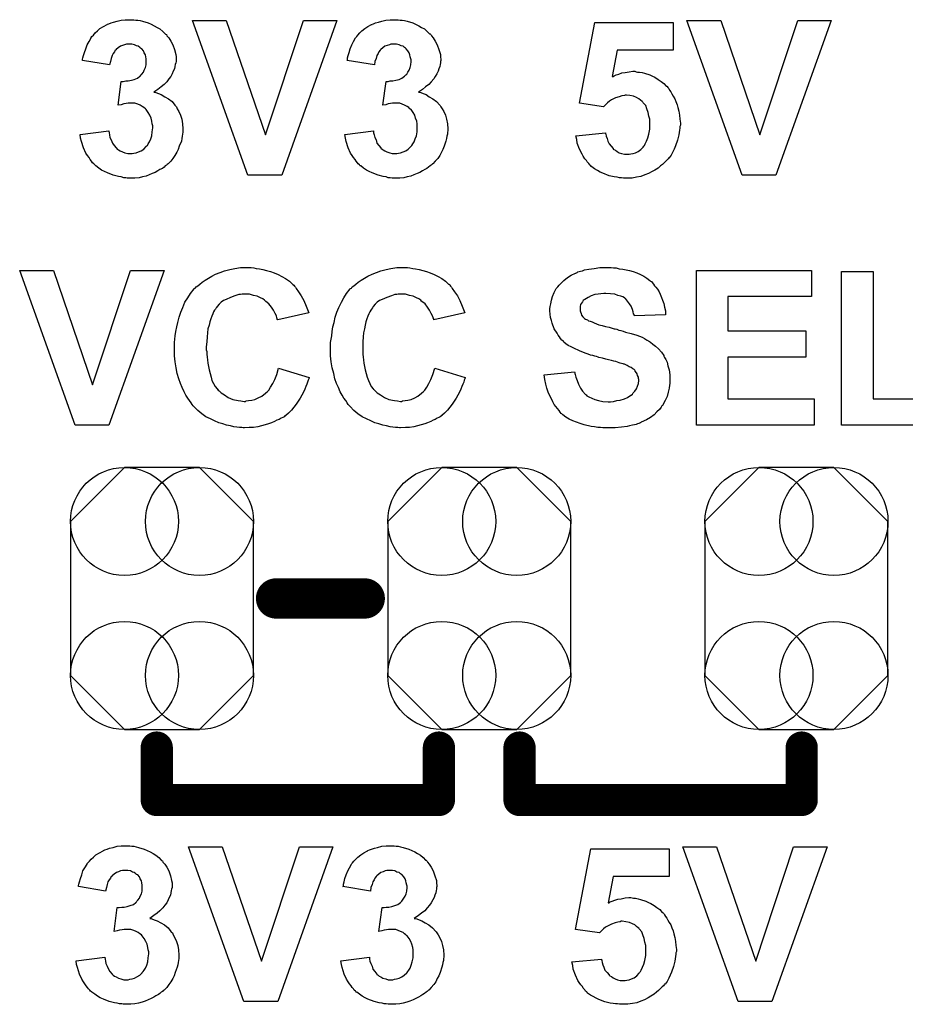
# Model space of a CAD drawing. Extents: x -0.07 to 0.95, y -0.15 to 2.1.
# Tile 3 of 13: x 0.34 to 0.56, y 0.22 to 0.46. Entities that reach past the tile are written whole.
import ezdxf

# ---------------------------------------------------------------- set-up
doc = ezdxf.new("R2010")
doc.units = 0
doc.layers.get('0').update_dxf_attribs({"linetype": 'CONTINUOUS'})
doc.layers.add('gto', color=2, linetype='CONTINUOUS')
doc.layers.add('gts', color=1, linetype='CONTINUOUS')

# ---------------------------------------------------------------- blocks, each defined once
blk = doc.blocks.new('D36')
at = {"const_width": 0.005}
blk.add_lwpolyline([(-0.0025, 0, 1), (0.0025, 0, 1)], format="xyb", close=True, dxfattribs=at)
blk = doc.blocks.new('D33')
at = {"const_width": 0.004}
blk.add_lwpolyline([(-0.002, 0, 1), (0.002, 0, 1)], format="xyb", close=True, dxfattribs=at)
blk = doc.blocks.new('D76')
blk.add_lwpolyline([(-0.0227, 0.0191), (-0.0227, -0.0191), (-0.0093, -0.0325), (0.0093, -0.0325), (0.0227, -0.0191), (0.0227, 0.0191), (0.0093, 0.0325), (-0.0093, 0.0325)], close=True)
for centre in [(-0.0093, 0.0191), (0.0093, 0.0191), (-0.0093, -0.0191), (0.0093, -0.0191)]:
    blk.add_circle(centre, 0.0134)

msp = doc.modelspace()

# ---------------------------------------------------------------- linework, layer by layer
at = {"layer": 'gto', "color": 2}
for points in [[(0.3643, 0.4606), (0.3648, 0.4605), (0.3653, 0.4605), (0.3659, 0.4604), (0.3665, 0.4602), (0.3679, 0.4598), (0.3686, 0.4595), (0.3694, 0.4591), (0.3701, 0.4587), (0.3708, 0.4583), (0.3715, 0.4577), (0.3721, 0.4571), (0.3721, 0.4571), (0.3722, 0.457), (0.3724, 0.4569), (0.3725, 0.4566), (0.373, 0.4561), (0.3735, 0.4553), (0.374, 0.4544), (0.3744, 0.4532), (0.3747, 0.452), (0.3748, 0.4514), (0.3748, 0.4507), (0.3748, 0.4507), (0.3748, 0.4505), (0.3748, 0.4502), (0.3747, 0.4499), (0.3746, 0.4495), (0.3745, 0.449), (0.3744, 0.4484), (0.3741, 0.4478), (0.3738, 0.4472), (0.3735, 0.4465), (0.373, 0.4459), (0.3725, 0.4452), (0.3718, 0.4445), (0.3711, 0.4439), (0.3703, 0.4433), (0.3693, 0.4426), (0.3693, 0.4426), (0.3694, 0.4426), (0.3696, 0.4426), (0.3698, 0.4425), (0.3704, 0.4423), (0.3711, 0.442), (0.372, 0.4415), (0.3729, 0.441), (0.3738, 0.4403), (0.3745, 0.4394), (0.3746, 0.4393), (0.3749, 0.439), (0.3751, 0.4385), (0.3755, 0.4378), (0.3759, 0.4369), (0.3762, 0.4359), (0.3764, 0.4348), (0.3765, 0.4335), (0.3765, 0.4334), (0.3765, 0.4333), (0.3765, 0.433), (0.3765, 0.4327), (0.3764, 0.4322), (0.3763, 0.4317), (0.3762, 0.4311), (0.3761, 0.4305), (0.3756, 0.4292), (0.3753, 0.4284), (0.375, 0.4277), (0.3745, 0.4269), (0.374, 0.4262), (0.3735, 0.4255), (0.3728, 0.4248), (0.3728, 0.4248), (0.3726, 0.4247), (0.3724, 0.4245), (0.3721, 0.4243), (0.3718, 0.424), (0.3714, 0.4237), (0.3708, 0.4234), (0.3703, 0.4231), (0.3696, 0.4227), (0.3689, 0.4224), (0.3681, 0.4221), (0.3674, 0.4218), (0.3665, 0.4216), (0.3656, 0.4214), (0.3646, 0.4213), (0.3636, 0.4213), (0.3631, 0.4213), (0.3627, 0.4213), (0.3623, 0.4214), (0.3618, 0.4214), (0.3612, 0.4216), (0.3605, 0.4217), (0.3592, 0.422), (0.3578, 0.4226), (0.357, 0.4229), (0.3563, 0.4233), (0.3556, 0.4238), (0.3549, 0.4243), (0.3549, 0.4243), (0.3548, 0.4244), (0.3546, 0.4246), (0.3544, 0.4248), (0.3541, 0.4251), (0.3538, 0.4255), (0.3535, 0.4259), (0.3532, 0.4264), (0.3528, 0.4269), (0.3524, 0.4275), (0.3518, 0.4288), (0.3513, 0.4304), (0.3511, 0.4312), (0.351, 0.4321), (0.3581, 0.433), (0.3581, 0.4329), (0.3581, 0.4329), (0.3582, 0.4325), (0.3583, 0.432), (0.3584, 0.4314), (0.3587, 0.4308), (0.359, 0.43), (0.3594, 0.4294), (0.3599, 0.4288), (0.36, 0.4287), (0.3602, 0.4285), (0.3605, 0.4283), (0.3609, 0.4281), (0.3615, 0.4278), (0.3621, 0.4276), (0.3628, 0.4274), (0.3635, 0.4274), (0.3637, 0.4274), (0.3639, 0.4274), (0.3643, 0.4275), (0.3649, 0.4276), (0.3655, 0.4278), (0.3661, 0.4281), (0.3668, 0.4285), (0.3674, 0.4291), (0.3674, 0.4292), (0.3677, 0.4294), (0.3679, 0.4298), (0.3682, 0.4303), (0.3685, 0.431), (0.3688, 0.4318), (0.3689, 0.4328), (0.369, 0.4338), (0.369, 0.4339), (0.369, 0.4339), (0.369, 0.4343), (0.3689, 0.4348), (0.3688, 0.4354), (0.3686, 0.4362), (0.3683, 0.4369), (0.3679, 0.4376), (0.3674, 0.4383), (0.3674, 0.4383), (0.3672, 0.4385), (0.3668, 0.4388), (0.3664, 0.4391), (0.3659, 0.4394), (0.3653, 0.4396), (0.3646, 0.4399), (0.3638, 0.4399), (0.3633, 0.4399), (0.3629, 0.4399), (0.3624, 0.4398), (0.3618, 0.4397), (0.3612, 0.4395), (0.3604, 0.4394), (0.3612, 0.4453), (0.3617, 0.4453), (0.3623, 0.4454), (0.3629, 0.4454), (0.3637, 0.4456), (0.3644, 0.4458), (0.3652, 0.4461), (0.3658, 0.4466), (0.3659, 0.4466), (0.3661, 0.4469), (0.3663, 0.4471), (0.3667, 0.4476), (0.3669, 0.4481), (0.3672, 0.4487), (0.3674, 0.4494), (0.3674, 0.4502), (0.3674, 0.4504), (0.3674, 0.4506), (0.3674, 0.4509), (0.3673, 0.4514), (0.3672, 0.4519), (0.3669, 0.4524), (0.3667, 0.4529), (0.3663, 0.4534), (0.3662, 0.4534), (0.366, 0.4535), (0.3658, 0.4537), (0.3654, 0.454), (0.365, 0.4541), (0.3645, 0.4544), (0.3638, 0.4545), (0.3632, 0.4545), (0.3628, 0.4545), (0.3625, 0.4545), (0.362, 0.4544), (0.3615, 0.4542), (0.361, 0.454), (0.3604, 0.4536), (0.3599, 0.4532), (0.3599, 0.4531), (0.3597, 0.453), (0.3595, 0.4526), (0.3592, 0.4522), (0.3589, 0.4517), (0.3587, 0.451), (0.3585, 0.4502), (0.3583, 0.4494), (0.3516, 0.4505), (0.3516, 0.4505), (0.3516, 0.4506), (0.3516, 0.4508), (0.3517, 0.4511), (0.3518, 0.4517), (0.3521, 0.4525), (0.3524, 0.4534), (0.3527, 0.4544), (0.3532, 0.4552), (0.3537, 0.4561), (0.3537, 0.4562), (0.3539, 0.4564), (0.3543, 0.4568), (0.3547, 0.4573), (0.3553, 0.4578), (0.3559, 0.4584), (0.3568, 0.4589), (0.3577, 0.4594), (0.3577, 0.4594), (0.3578, 0.4595), (0.3581, 0.4596), (0.3587, 0.4598), (0.3593, 0.46), (0.3602, 0.4602), (0.3612, 0.4605), (0.3622, 0.4606), (0.3634, 0.4606), (0.3639, 0.4606), (0.3643, 0.4606)], [(0.401, 0.422), (0.3926, 0.422), (0.3789, 0.4604), (0.3872, 0.4604), (0.397, 0.432), (0.4064, 0.4604), (0.4147, 0.4604), (0.401, 0.422)], [(0.4299, 0.4606), (0.4304, 0.4605), (0.4309, 0.4605), (0.4315, 0.4604), (0.4321, 0.4602), (0.4335, 0.4598), (0.4342, 0.4595), (0.435, 0.4591), (0.4357, 0.4587), (0.4364, 0.4583), (0.4371, 0.4577), (0.4377, 0.4571), (0.4378, 0.4571), (0.4379, 0.457), (0.438, 0.4569), (0.4382, 0.4566), (0.4386, 0.4561), (0.4391, 0.4553), (0.4396, 0.4544), (0.44, 0.4532), (0.4404, 0.452), (0.4404, 0.4514), (0.4405, 0.4507), (0.4405, 0.4507), (0.4405, 0.4505), (0.4404, 0.4502), (0.4404, 0.4499), (0.4403, 0.4495), (0.4402, 0.449), (0.44, 0.4484), (0.4398, 0.4478), (0.4395, 0.4472), (0.4391, 0.4465), (0.4387, 0.4459), (0.4381, 0.4452), (0.4375, 0.4445), (0.4367, 0.4439), (0.4359, 0.4433), (0.4349, 0.4426), (0.435, 0.4426), (0.4351, 0.4426), (0.4352, 0.4426), (0.4355, 0.4425), (0.4361, 0.4423), (0.4368, 0.442), (0.4376, 0.4415), (0.4385, 0.441), (0.4394, 0.4403), (0.4402, 0.4394), (0.4403, 0.4393), (0.4405, 0.439), (0.4408, 0.4385), (0.4412, 0.4378), (0.4416, 0.4369), (0.4419, 0.4359), (0.4421, 0.4348), (0.4422, 0.4335), (0.4422, 0.4334), (0.4422, 0.4333), (0.4422, 0.433), (0.4421, 0.4327), (0.4421, 0.4322), (0.442, 0.4317), (0.4419, 0.4311), (0.4417, 0.4305), (0.4413, 0.4292), (0.441, 0.4284), (0.4406, 0.4277), (0.4402, 0.4269), (0.4397, 0.4262), (0.4391, 0.4255), (0.4385, 0.4248), (0.4384, 0.4248), (0.4383, 0.4247), (0.4381, 0.4245), (0.4378, 0.4243), (0.4374, 0.424), (0.437, 0.4237), (0.4365, 0.4234), (0.4359, 0.4231), (0.4353, 0.4227), (0.4346, 0.4224), (0.4338, 0.4221), (0.433, 0.4218), (0.4321, 0.4216), (0.4313, 0.4214), (0.4303, 0.4213), (0.4293, 0.4213), (0.4288, 0.4213), (0.4284, 0.4213), (0.4279, 0.4214), (0.4274, 0.4214), (0.4269, 0.4216), (0.4262, 0.4217), (0.4249, 0.422), (0.4234, 0.4226), (0.4227, 0.4229), (0.422, 0.4233), (0.4213, 0.4238), (0.4206, 0.4243), (0.4205, 0.4243), (0.4204, 0.4244), (0.4203, 0.4246), (0.42, 0.4248), (0.4198, 0.4251), (0.4195, 0.4255), (0.4192, 0.4259), (0.4188, 0.4264), (0.4185, 0.4269), (0.4181, 0.4275), (0.4175, 0.4288), (0.417, 0.4304), (0.4168, 0.4312), (0.4167, 0.4321), (0.4238, 0.433), (0.4238, 0.4329), (0.4238, 0.4329), (0.4238, 0.4325), (0.4239, 0.432), (0.4241, 0.4314), (0.4244, 0.4308), (0.4246, 0.43), (0.4251, 0.4294), (0.4256, 0.4288), (0.4256, 0.4287), (0.4259, 0.4285), (0.4262, 0.4283), (0.4266, 0.4281), (0.4271, 0.4278), (0.4278, 0.4276), (0.4284, 0.4274), (0.4292, 0.4274), (0.4293, 0.4274), (0.4296, 0.4274), (0.43, 0.4275), (0.4305, 0.4276), (0.4311, 0.4278), (0.4318, 0.4281), (0.4324, 0.4285), (0.433, 0.4291), (0.4331, 0.4292), (0.4333, 0.4294), (0.4335, 0.4298), (0.4339, 0.4303), (0.4341, 0.431), (0.4344, 0.4318), (0.4346, 0.4328), (0.4346, 0.4338), (0.4346, 0.4339), (0.4346, 0.4339), (0.4346, 0.4343), (0.4346, 0.4348), (0.4345, 0.4354), (0.4342, 0.4362), (0.434, 0.4369), (0.4336, 0.4376), (0.4331, 0.4383), (0.433, 0.4383), (0.4328, 0.4385), (0.4325, 0.4388), (0.4321, 0.4391), (0.4315, 0.4394), (0.4309, 0.4396), (0.4303, 0.4399), (0.4295, 0.4399), (0.4289, 0.4399), (0.4285, 0.4399), (0.428, 0.4398), (0.4274, 0.4397), (0.4268, 0.4395), (0.4261, 0.4394), (0.4269, 0.4453), (0.4274, 0.4453), (0.4279, 0.4454), (0.4286, 0.4454), (0.4293, 0.4456), (0.4301, 0.4458), (0.4308, 0.4461), (0.4315, 0.4466), (0.4315, 0.4466), (0.4318, 0.4469), (0.432, 0.4471), (0.4323, 0.4476), (0.4326, 0.4481), (0.4329, 0.4487), (0.433, 0.4494), (0.4331, 0.4502), (0.4331, 0.4504), (0.4331, 0.4506), (0.433, 0.4509), (0.4329, 0.4514), (0.4328, 0.4519), (0.4326, 0.4524), (0.4323, 0.4529), (0.4319, 0.4534), (0.4319, 0.4534), (0.4317, 0.4535), (0.4315, 0.4537), (0.4311, 0.454), (0.4306, 0.4541), (0.4301, 0.4544), (0.4295, 0.4545), (0.4288, 0.4545), (0.4285, 0.4545), (0.4281, 0.4545), (0.4277, 0.4544), (0.4272, 0.4542), (0.4266, 0.454), (0.4261, 0.4536), (0.4256, 0.4532), (0.4255, 0.4531), (0.4254, 0.453), (0.4251, 0.4526), (0.4249, 0.4522), (0.4246, 0.4517), (0.4244, 0.451), (0.4241, 0.4502), (0.424, 0.4494), (0.4172, 0.4505), (0.4172, 0.4505), (0.4173, 0.4506), (0.4173, 0.4508), (0.4173, 0.4511), (0.4175, 0.4517), (0.4177, 0.4525), (0.418, 0.4534), (0.4184, 0.4544), (0.4188, 0.4552), (0.4193, 0.4561), (0.4194, 0.4562), (0.4196, 0.4564), (0.4199, 0.4568), (0.4204, 0.4573), (0.4209, 0.4578), (0.4216, 0.4584), (0.4224, 0.4589), (0.4233, 0.4594), (0.4234, 0.4594), (0.4234, 0.4595), (0.4238, 0.4596), (0.4243, 0.4598), (0.425, 0.46), (0.4258, 0.4602), (0.4268, 0.4605), (0.4279, 0.4606), (0.429, 0.4606), (0.4295, 0.4606), (0.4299, 0.4606)], [(0.4981, 0.453), (0.4842, 0.453), (0.483, 0.4465), (0.4831, 0.4465), (0.4832, 0.4465), (0.4835, 0.4467), (0.484, 0.4469), (0.4846, 0.4471), (0.4854, 0.4474), (0.4862, 0.4475), (0.4872, 0.4477), (0.4881, 0.4478), (0.4886, 0.4478), (0.4889, 0.4477), (0.4893, 0.4476), (0.4898, 0.4476), (0.4904, 0.4475), (0.491, 0.4473), (0.4923, 0.4469), (0.493, 0.4466), (0.4936, 0.4463), (0.4944, 0.4458), (0.4951, 0.4453), (0.4958, 0.4448), (0.4964, 0.4441), (0.4965, 0.4441), (0.4966, 0.444), (0.4968, 0.4438), (0.497, 0.4435), (0.4972, 0.4431), (0.4975, 0.4427), (0.4978, 0.4422), (0.4981, 0.4416), (0.4985, 0.441), (0.4988, 0.4403), (0.4991, 0.4395), (0.4993, 0.4388), (0.4995, 0.4379), (0.4997, 0.4369), (0.4998, 0.4359), (0.4999, 0.4349), (0.4999, 0.4348), (0.4999, 0.4347), (0.4999, 0.4344), (0.4998, 0.4341), (0.4998, 0.4337), (0.4997, 0.4332), (0.4996, 0.4326), (0.4995, 0.432), (0.4992, 0.4307), (0.4987, 0.4293), (0.4984, 0.4285), (0.498, 0.4278), (0.4976, 0.427), (0.4971, 0.4263), (0.497, 0.4263), (0.4969, 0.4261), (0.4967, 0.4259), (0.4964, 0.4256), (0.496, 0.4252), (0.4955, 0.4247), (0.495, 0.4243), (0.4944, 0.4238), (0.4936, 0.4233), (0.4929, 0.4229), (0.492, 0.4224), (0.4911, 0.4221), (0.4901, 0.4217), (0.489, 0.4215), (0.4879, 0.4213), (0.4867, 0.4213), (0.4862, 0.4213), (0.4858, 0.4213), (0.4853, 0.4214), (0.4848, 0.4214), (0.4842, 0.4215), (0.4835, 0.4216), (0.4822, 0.4219), (0.4807, 0.4225), (0.48, 0.4228), (0.4793, 0.4232), (0.4786, 0.4236), (0.4779, 0.4241), (0.4779, 0.4242), (0.4778, 0.4242), (0.4776, 0.4244), (0.4774, 0.4246), (0.4772, 0.4249), (0.4768, 0.4253), (0.4766, 0.4257), (0.4762, 0.4261), (0.4758, 0.4267), (0.4755, 0.4272), (0.4749, 0.4285), (0.4743, 0.43), (0.4742, 0.4309), (0.474, 0.4318), (0.4813, 0.4325), (0.4813, 0.4324), (0.4814, 0.4322), (0.4815, 0.4317), (0.4817, 0.4311), (0.4819, 0.4305), (0.4822, 0.4298), (0.4827, 0.4292), (0.4832, 0.4286), (0.4832, 0.4285), (0.4834, 0.4284), (0.4838, 0.4282), (0.4842, 0.4279), (0.4847, 0.4276), (0.4853, 0.4274), (0.486, 0.4272), (0.4868, 0.4272), (0.4869, 0.4272), (0.4872, 0.4272), (0.4876, 0.4273), (0.4882, 0.4274), (0.4888, 0.4276), (0.4894, 0.4279), (0.4901, 0.4284), (0.4907, 0.429), (0.4908, 0.4292), (0.491, 0.4294), (0.4912, 0.4298), (0.4915, 0.4305), (0.4918, 0.4313), (0.4921, 0.4322), (0.4923, 0.4334), (0.4923, 0.4347), (0.4923, 0.4348), (0.4923, 0.4349), (0.4923, 0.435), (0.4923, 0.4353), (0.4923, 0.4359), (0.4921, 0.4367), (0.4919, 0.4376), (0.4916, 0.4385), (0.4913, 0.4393), (0.4907, 0.44), (0.4906, 0.4401), (0.4904, 0.4403), (0.49, 0.4406), (0.4896, 0.441), (0.489, 0.4413), (0.4883, 0.4416), (0.4874, 0.4418), (0.4865, 0.4419), (0.4862, 0.4419), (0.486, 0.4418), (0.4854, 0.4417), (0.4847, 0.4415), (0.4838, 0.4412), (0.4828, 0.4407), (0.4823, 0.4404), (0.4818, 0.44), (0.4813, 0.4395), (0.4808, 0.439), (0.4749, 0.4399), (0.4787, 0.4599), (0.4981, 0.4599), (0.4981, 0.453)], [(0.5236, 0.422), (0.5152, 0.422), (0.5015, 0.4604), (0.5099, 0.4604), (0.5196, 0.432), (0.529, 0.4604), (0.5373, 0.4604), (0.5236, 0.422)], [(0.3581, 0.36), (0.3498, 0.36), (0.336, 0.3984), (0.3444, 0.3984), (0.3541, 0.37), (0.3635, 0.3984), (0.3718, 0.3984), (0.3581, 0.36)], [(0.3934, 0.3991), (0.3941, 0.399), (0.3947, 0.3989), (0.3955, 0.3988), (0.3963, 0.3986), (0.3972, 0.3984), (0.3982, 0.3981), (0.3991, 0.3978), (0.4001, 0.3974), (0.401, 0.3969), (0.4019, 0.3964), (0.4029, 0.3957), (0.4037, 0.395), (0.4038, 0.395), (0.4038, 0.3949), (0.404, 0.3947), (0.4042, 0.3945), (0.4044, 0.3942), (0.4046, 0.3939), (0.4052, 0.3931), (0.4058, 0.3921), (0.4065, 0.3909), (0.4071, 0.3895), (0.4077, 0.3879), (0.4, 0.3861), (0.4, 0.3861), (0.3999, 0.3862), (0.3999, 0.3864), (0.3998, 0.3866), (0.3997, 0.3871), (0.3994, 0.3877), (0.399, 0.3885), (0.3985, 0.3893), (0.3978, 0.3901), (0.3971, 0.3907), (0.397, 0.3908), (0.3967, 0.391), (0.3963, 0.3913), (0.3957, 0.3916), (0.3949, 0.392), (0.394, 0.3922), (0.393, 0.3925), (0.3919, 0.3925), (0.3915, 0.3925), (0.3912, 0.3925), (0.3908, 0.3924), (0.3904, 0.3924), (0.3894, 0.3921), (0.3883, 0.3917), (0.3872, 0.3912), (0.3866, 0.3909), (0.386, 0.3905), (0.3855, 0.39), (0.385, 0.3894), (0.385, 0.3894), (0.3848, 0.3892), (0.3847, 0.3891), (0.3846, 0.3888), (0.3843, 0.3885), (0.3841, 0.3881), (0.3839, 0.3876), (0.3837, 0.387), (0.3834, 0.3864), (0.3832, 0.3856), (0.383, 0.3848), (0.3827, 0.3839), (0.3826, 0.3829), (0.3825, 0.3819), (0.3824, 0.3807), (0.3823, 0.3794), (0.3823, 0.3794), (0.3823, 0.3791), (0.3823, 0.3787), (0.3824, 0.3783), (0.3824, 0.3776), (0.3825, 0.3769), (0.3826, 0.3762), (0.3827, 0.3754), (0.383, 0.3737), (0.3835, 0.3719), (0.3837, 0.3711), (0.3841, 0.3703), (0.3845, 0.3696), (0.385, 0.369), (0.385, 0.3689), (0.3851, 0.3689), (0.3852, 0.3687), (0.3855, 0.3685), (0.386, 0.368), (0.3868, 0.3675), (0.3877, 0.3669), (0.3889, 0.3664), (0.3902, 0.3661), (0.3909, 0.366), (0.3917, 0.3659), (0.392, 0.3659), (0.3922, 0.366), (0.3928, 0.3661), (0.3936, 0.3662), (0.3943, 0.3664), (0.3952, 0.3668), (0.3961, 0.3672), (0.397, 0.3679), (0.3971, 0.368), (0.3974, 0.3683), (0.3978, 0.3687), (0.3982, 0.3694), (0.3988, 0.3703), (0.3993, 0.3713), (0.3998, 0.3726), (0.4002, 0.3741), (0.4078, 0.3718), (0.4078, 0.3717), (0.4077, 0.3715), (0.4076, 0.3712), (0.4074, 0.3707), (0.4072, 0.3702), (0.407, 0.3696), (0.4067, 0.3689), (0.4064, 0.3682), (0.4056, 0.3667), (0.4046, 0.3652), (0.4034, 0.3637), (0.4027, 0.363), (0.402, 0.3624), (0.4019, 0.3623), (0.4018, 0.3623), (0.4016, 0.3621), (0.4013, 0.3619), (0.4009, 0.3617), (0.4004, 0.3614), (0.3998, 0.3612), (0.3992, 0.3609), (0.3985, 0.3606), (0.3977, 0.3603), (0.3969, 0.3601), (0.396, 0.3598), (0.3951, 0.3596), (0.394, 0.3594), (0.3929, 0.3594), (0.3918, 0.3593), (0.3914, 0.3593), (0.3911, 0.3594), (0.3905, 0.3594), (0.3899, 0.3595), (0.3891, 0.3596), (0.3883, 0.3598), (0.3873, 0.36), (0.3864, 0.3603), (0.3854, 0.3606), (0.3843, 0.3611), (0.3833, 0.3616), (0.3822, 0.3621), (0.3812, 0.3628), (0.3802, 0.3636), (0.3792, 0.3646), (0.3792, 0.3646), (0.379, 0.3648), (0.3788, 0.3651), (0.3785, 0.3655), (0.3781, 0.3661), (0.3777, 0.3667), (0.3772, 0.3674), (0.3768, 0.3683), (0.3763, 0.3693), (0.3759, 0.3703), (0.3755, 0.3715), (0.3751, 0.3728), (0.3748, 0.3742), (0.3746, 0.3757), (0.3744, 0.3772), (0.3744, 0.3789), (0.3744, 0.3789), (0.3744, 0.379), (0.3744, 0.3793), (0.3744, 0.3798), (0.3744, 0.3805), (0.3745, 0.3813), (0.3746, 0.3822), (0.3747, 0.3832), (0.375, 0.3844), (0.3752, 0.3855), (0.3756, 0.3868), (0.376, 0.388), (0.3765, 0.3892), (0.377, 0.3905), (0.3777, 0.3916), (0.3784, 0.3927), (0.3793, 0.3938), (0.3793, 0.3939), (0.3795, 0.394), (0.3798, 0.3943), (0.3802, 0.3946), (0.3807, 0.395), (0.3813, 0.3955), (0.382, 0.396), (0.3828, 0.3965), (0.3837, 0.397), (0.3846, 0.3975), (0.3857, 0.3979), (0.3868, 0.3983), (0.3881, 0.3986), (0.3894, 0.3989), (0.3908, 0.3991), (0.3923, 0.3991), (0.3929, 0.3991), (0.3934, 0.3991)], [(0.4322, 0.3991), (0.4328, 0.399), (0.4335, 0.3989), (0.4342, 0.3988), (0.4351, 0.3986), (0.436, 0.3984), (0.4369, 0.3981), (0.4378, 0.3978), (0.4388, 0.3974), (0.4398, 0.3969), (0.4407, 0.3964), (0.4416, 0.3957), (0.4424, 0.395), (0.4425, 0.395), (0.4426, 0.3949), (0.4427, 0.3947), (0.4429, 0.3945), (0.4431, 0.3942), (0.4433, 0.3939), (0.4439, 0.3931), (0.4446, 0.3921), (0.4452, 0.3909), (0.4458, 0.3895), (0.4464, 0.3879), (0.4387, 0.3861), (0.4387, 0.3861), (0.4387, 0.3862), (0.4387, 0.3864), (0.4386, 0.3866), (0.4384, 0.3871), (0.4381, 0.3877), (0.4377, 0.3885), (0.4372, 0.3893), (0.4366, 0.3901), (0.4358, 0.3907), (0.4357, 0.3908), (0.4355, 0.391), (0.435, 0.3913), (0.4344, 0.3916), (0.4336, 0.392), (0.4327, 0.3922), (0.4317, 0.3925), (0.4306, 0.3925), (0.4302, 0.3925), (0.4299, 0.3925), (0.4296, 0.3924), (0.4291, 0.3924), (0.4282, 0.3921), (0.4271, 0.3917), (0.4259, 0.3912), (0.4253, 0.3909), (0.4247, 0.3905), (0.4242, 0.39), (0.4237, 0.3894), (0.4237, 0.3894), (0.4236, 0.3892), (0.4235, 0.3891), (0.4233, 0.3888), (0.4231, 0.3885), (0.4229, 0.3881), (0.4226, 0.3876), (0.4224, 0.387), (0.4221, 0.3864), (0.4219, 0.3856), (0.4217, 0.3848), (0.4215, 0.3839), (0.4213, 0.3829), (0.4212, 0.3819), (0.4211, 0.3807), (0.4211, 0.3794), (0.4211, 0.3794), (0.4211, 0.3791), (0.4211, 0.3787), (0.4211, 0.3783), (0.4211, 0.3776), (0.4212, 0.3769), (0.4213, 0.3762), (0.4214, 0.3754), (0.4217, 0.3737), (0.4222, 0.3719), (0.4225, 0.3711), (0.4229, 0.3703), (0.4232, 0.3696), (0.4237, 0.369), (0.4237, 0.3689), (0.4238, 0.3689), (0.424, 0.3687), (0.4242, 0.3685), (0.4247, 0.368), (0.4255, 0.3675), (0.4265, 0.3669), (0.4276, 0.3664), (0.429, 0.3661), (0.4297, 0.366), (0.4305, 0.3659), (0.4307, 0.3659), (0.431, 0.366), (0.4316, 0.3661), (0.4323, 0.3662), (0.4331, 0.3664), (0.434, 0.3668), (0.4348, 0.3672), (0.4357, 0.3679), (0.4358, 0.368), (0.4361, 0.3683), (0.4365, 0.3687), (0.437, 0.3694), (0.4375, 0.3703), (0.438, 0.3713), (0.4385, 0.3726), (0.439, 0.3741), (0.4465, 0.3718), (0.4465, 0.3717), (0.4464, 0.3715), (0.4463, 0.3712), (0.4462, 0.3707), (0.4459, 0.3702), (0.4457, 0.3696), (0.4454, 0.3689), (0.4451, 0.3682), (0.4443, 0.3667), (0.4433, 0.3652), (0.4421, 0.3637), (0.4414, 0.363), (0.4407, 0.3624), (0.4407, 0.3623), (0.4406, 0.3623), (0.4403, 0.3621), (0.44, 0.3619), (0.4396, 0.3617), (0.4391, 0.3614), (0.4386, 0.3612), (0.438, 0.3609), (0.4372, 0.3606), (0.4365, 0.3603), (0.4356, 0.3601), (0.4347, 0.3598), (0.4338, 0.3596), (0.4327, 0.3594), (0.4317, 0.3594), (0.4305, 0.3593), (0.4302, 0.3593), (0.4298, 0.3594), (0.4292, 0.3594), (0.4286, 0.3595), (0.4279, 0.3596), (0.427, 0.3598), (0.4261, 0.36), (0.4251, 0.3603), (0.4241, 0.3606), (0.4231, 0.3611), (0.422, 0.3616), (0.421, 0.3621), (0.4199, 0.3628), (0.4189, 0.3636), (0.418, 0.3646), (0.4179, 0.3646), (0.4178, 0.3648), (0.4175, 0.3651), (0.4172, 0.3655), (0.4169, 0.3661), (0.4164, 0.3667), (0.416, 0.3674), (0.4155, 0.3683), (0.4151, 0.3693), (0.4146, 0.3703), (0.4142, 0.3715), (0.4139, 0.3728), (0.4135, 0.3742), (0.4133, 0.3757), (0.4131, 0.3772), (0.4131, 0.3789), (0.4131, 0.3789), (0.4131, 0.379), (0.4131, 0.3793), (0.4131, 0.3798), (0.4131, 0.3805), (0.4133, 0.3813), (0.4134, 0.3822), (0.4135, 0.3832), (0.4137, 0.3844), (0.414, 0.3855), (0.4143, 0.3868), (0.4147, 0.388), (0.4152, 0.3892), (0.4158, 0.3905), (0.4164, 0.3916), (0.4171, 0.3927), (0.418, 0.3938), (0.4181, 0.3939), (0.4183, 0.394), (0.4185, 0.3943), (0.4189, 0.3946), (0.4194, 0.395), (0.42, 0.3955), (0.4207, 0.396), (0.4215, 0.3965), (0.4224, 0.397), (0.4234, 0.3975), (0.4245, 0.3979), (0.4256, 0.3983), (0.4269, 0.3986), (0.4281, 0.3989), (0.4296, 0.3991), (0.431, 0.3991), (0.4317, 0.3991), (0.4322, 0.3991)], [(0.4827, 0.3991), (0.4833, 0.399), (0.484, 0.399), (0.4847, 0.3988), (0.4856, 0.3987), (0.4873, 0.3984), (0.4882, 0.3981), (0.4891, 0.3978), (0.49, 0.3974), (0.4908, 0.397), (0.4916, 0.3965), (0.4923, 0.3959), (0.4924, 0.3959), (0.4925, 0.3957), (0.4927, 0.3956), (0.4929, 0.3954), (0.4932, 0.395), (0.4935, 0.3946), (0.4938, 0.3942), (0.4942, 0.3937), (0.4946, 0.3931), (0.4949, 0.3925), (0.4952, 0.3917), (0.4955, 0.391), (0.4958, 0.3902), (0.496, 0.3893), (0.4962, 0.3884), (0.4962, 0.3874), (0.4885, 0.3871), (0.4885, 0.3872), (0.4885, 0.3873), (0.4883, 0.3876), (0.4882, 0.3881), (0.488, 0.3887), (0.4877, 0.3895), (0.4873, 0.3901), (0.4868, 0.3908), (0.4863, 0.3914), (0.4862, 0.3914), (0.486, 0.3916), (0.4856, 0.3918), (0.4851, 0.392), (0.4844, 0.3922), (0.4836, 0.3925), (0.4826, 0.3926), (0.4814, 0.3927), (0.4809, 0.3927), (0.4802, 0.3926), (0.4795, 0.3925), (0.4787, 0.3924), (0.4778, 0.3921), (0.477, 0.3917), (0.4762, 0.3912), (0.4761, 0.3912), (0.476, 0.3911), (0.4758, 0.3909), (0.4756, 0.3906), (0.4754, 0.3903), (0.4751, 0.3899), (0.475, 0.3894), (0.475, 0.3889), (0.475, 0.3888), (0.475, 0.3886), (0.475, 0.3884), (0.4751, 0.3881), (0.4753, 0.3877), (0.4754, 0.3873), (0.4757, 0.3869), (0.4761, 0.3865), (0.4761, 0.3865), (0.4764, 0.3863), (0.4766, 0.3862), (0.4769, 0.3861), (0.4771, 0.3859), (0.4775, 0.3858), (0.478, 0.3856), (0.4785, 0.3854), (0.4791, 0.3851), (0.4797, 0.3849), (0.4805, 0.3847), (0.4813, 0.3845), (0.4822, 0.3843), (0.4832, 0.384), (0.4832, 0.384), (0.4835, 0.3839), (0.4837, 0.3839), (0.4841, 0.3838), (0.4846, 0.3836), (0.4851, 0.3835), (0.4857, 0.3833), (0.4863, 0.3831), (0.4877, 0.3827), (0.4891, 0.3823), (0.4904, 0.3818), (0.491, 0.3815), (0.4915, 0.3812), (0.4916, 0.3812), (0.4916, 0.3811), (0.492, 0.3809), (0.4925, 0.3806), (0.4931, 0.3801), (0.4937, 0.3796), (0.4945, 0.3789), (0.4952, 0.3781), (0.4958, 0.3773), (0.4958, 0.3771), (0.496, 0.3768), (0.4963, 0.3763), (0.4966, 0.3756), (0.4968, 0.3747), (0.4971, 0.3737), (0.4973, 0.3725), (0.4973, 0.3712), (0.4973, 0.3711), (0.4973, 0.371), (0.4973, 0.3708), (0.4973, 0.3706), (0.4973, 0.3703), (0.4972, 0.3699), (0.4971, 0.3692), (0.4969, 0.3682), (0.4966, 0.3671), (0.4961, 0.3661), (0.4955, 0.3649), (0.4955, 0.3649), (0.4953, 0.3648), (0.4951, 0.3645), (0.4947, 0.3639), (0.4941, 0.3633), (0.4934, 0.3626), (0.4925, 0.3619), (0.4915, 0.3613), (0.4902, 0.3607), (0.4902, 0.3607), (0.4901, 0.3606), (0.4899, 0.3606), (0.4896, 0.3604), (0.4893, 0.3603), (0.4889, 0.3602), (0.4885, 0.3601), (0.488, 0.36), (0.4873, 0.3598), (0.4867, 0.3597), (0.4853, 0.3595), (0.4837, 0.3593), (0.4819, 0.3593), (0.4812, 0.3593), (0.4807, 0.3593), (0.4801, 0.3594), (0.4794, 0.3594), (0.4786, 0.3596), (0.4778, 0.3597), (0.476, 0.3601), (0.475, 0.3604), (0.4741, 0.3607), (0.4732, 0.3611), (0.4723, 0.3615), (0.4715, 0.362), (0.4707, 0.3626), (0.4706, 0.3627), (0.4705, 0.3628), (0.4703, 0.3629), (0.4701, 0.3632), (0.4698, 0.3636), (0.4694, 0.3641), (0.469, 0.3646), (0.4686, 0.3651), (0.4683, 0.3658), (0.4679, 0.3665), (0.4675, 0.3673), (0.4671, 0.3682), (0.4668, 0.3692), (0.4665, 0.3702), (0.4663, 0.3713), (0.4661, 0.3725), (0.4736, 0.3732), (0.4736, 0.3732), (0.4737, 0.373), (0.4737, 0.3728), (0.4738, 0.3726), (0.474, 0.3719), (0.4743, 0.3711), (0.4746, 0.3702), (0.4751, 0.3692), (0.4756, 0.3684), (0.4764, 0.3676), (0.4765, 0.3675), (0.4767, 0.3673), (0.4772, 0.367), (0.4779, 0.3667), (0.4787, 0.3664), (0.4796, 0.3661), (0.4807, 0.3659), (0.482, 0.3658), (0.4826, 0.3658), (0.4833, 0.3659), (0.4841, 0.3661), (0.485, 0.3662), (0.486, 0.3665), (0.4868, 0.3669), (0.4876, 0.3674), (0.4877, 0.3674), (0.488, 0.3677), (0.4882, 0.368), (0.4886, 0.3684), (0.489, 0.369), (0.4893, 0.3697), (0.4895, 0.3703), (0.4896, 0.3711), (0.4896, 0.3712), (0.4896, 0.3713), (0.4895, 0.3716), (0.4895, 0.3719), (0.4893, 0.3723), (0.4892, 0.3727), (0.489, 0.373), (0.4887, 0.3734), (0.4887, 0.3735), (0.4886, 0.3736), (0.4884, 0.3738), (0.4881, 0.374), (0.4877, 0.3743), (0.4872, 0.3745), (0.4867, 0.3748), (0.486, 0.3751), (0.4859, 0.3751), (0.4857, 0.3752), (0.4853, 0.3753), (0.485, 0.3754), (0.4847, 0.3755), (0.4843, 0.3756), (0.4839, 0.3758), (0.4834, 0.3759), (0.4828, 0.376), (0.4821, 0.3762), (0.4814, 0.3764), (0.4806, 0.3766), (0.4797, 0.3768), (0.4797, 0.3768), (0.4795, 0.3769), (0.4791, 0.377), (0.4787, 0.3771), (0.4782, 0.3773), (0.4776, 0.3774), (0.477, 0.3776), (0.4763, 0.3779), (0.4749, 0.3784), (0.4735, 0.3791), (0.4728, 0.3794), (0.4721, 0.3798), (0.4715, 0.3802), (0.471, 0.3806), (0.471, 0.3806), (0.4709, 0.3808), (0.4707, 0.3809), (0.4705, 0.3811), (0.4702, 0.3815), (0.4699, 0.3819), (0.4696, 0.3823), (0.4693, 0.3828), (0.4686, 0.3839), (0.4681, 0.3853), (0.4679, 0.386), (0.4677, 0.3867), (0.4676, 0.3875), (0.4675, 0.3884), (0.4675, 0.3884), (0.4675, 0.3885), (0.4675, 0.3886), (0.4675, 0.3889), (0.4676, 0.3894), (0.4678, 0.3901), (0.4679, 0.391), (0.4682, 0.3919), (0.4686, 0.3929), (0.4691, 0.3939), (0.4691, 0.3939), (0.4692, 0.394), (0.4695, 0.3943), (0.4698, 0.3947), (0.4704, 0.3953), (0.471, 0.3959), (0.4719, 0.3966), (0.4728, 0.3972), (0.4739, 0.3977), (0.474, 0.3977), (0.4741, 0.3978), (0.4743, 0.3979), (0.4745, 0.398), (0.4748, 0.3981), (0.4751, 0.3982), (0.4756, 0.3983), (0.4761, 0.3985), (0.4772, 0.3987), (0.4785, 0.3989), (0.4799, 0.3991), (0.4815, 0.3991), (0.4822, 0.3991), (0.4827, 0.3991)], [(0.5324, 0.3919), (0.5117, 0.3919), (0.5117, 0.3834), (0.531, 0.3834), (0.531, 0.3769), (0.5117, 0.3769), (0.5117, 0.3665), (0.5331, 0.3665), (0.5331, 0.36), (0.5039, 0.36), (0.5039, 0.3984), (0.5324, 0.3984), (0.5324, 0.3919)], [(0.5477, 0.3665), (0.567, 0.3665), (0.567, 0.36), (0.5399, 0.36), (0.5399, 0.3981), (0.5477, 0.3981), (0.5477, 0.3665)], [(0.3633, 0.2556), (0.3638, 0.2555), (0.3643, 0.2555), (0.3649, 0.2554), (0.3655, 0.2552), (0.3669, 0.2548), (0.3676, 0.2545), (0.3684, 0.2541), (0.3691, 0.2537), (0.3698, 0.2533), (0.3705, 0.2527), (0.3711, 0.2521), (0.3711, 0.2521), (0.3712, 0.252), (0.3714, 0.2519), (0.3715, 0.2516), (0.372, 0.2511), (0.3725, 0.2503), (0.373, 0.2494), (0.3734, 0.2482), (0.3737, 0.247), (0.3738, 0.2464), (0.3738, 0.2457), (0.3738, 0.2457), (0.3738, 0.2455), (0.3738, 0.2453), (0.3737, 0.2449), (0.3736, 0.2445), (0.3735, 0.244), (0.3734, 0.2434), (0.3731, 0.2428), (0.3728, 0.2422), (0.3725, 0.2415), (0.372, 0.2409), (0.3715, 0.2402), (0.3708, 0.2395), (0.3701, 0.2389), (0.3693, 0.2383), (0.3683, 0.2376), (0.3683, 0.2376), (0.3684, 0.2376), (0.3686, 0.2376), (0.3688, 0.2375), (0.3694, 0.2373), (0.3701, 0.237), (0.371, 0.2365), (0.3719, 0.236), (0.3728, 0.2353), (0.3735, 0.2344), (0.3736, 0.2343), (0.3739, 0.234), (0.3741, 0.2335), (0.3745, 0.2328), (0.3749, 0.2319), (0.3752, 0.2309), (0.3754, 0.2298), (0.3755, 0.2285), (0.3755, 0.2284), (0.3755, 0.2283), (0.3755, 0.228), (0.3755, 0.2277), (0.3754, 0.2272), (0.3753, 0.2267), (0.3752, 0.2261), (0.3751, 0.2255), (0.3746, 0.2242), (0.3743, 0.2234), (0.374, 0.2227), (0.3735, 0.2219), (0.373, 0.2212), (0.3725, 0.2205), (0.3718, 0.2198), (0.3718, 0.2198), (0.3716, 0.2197), (0.3714, 0.2195), (0.3711, 0.2193), (0.3708, 0.219), (0.3704, 0.2187), (0.3698, 0.2184), (0.3693, 0.2181), (0.3686, 0.2177), (0.3679, 0.2174), (0.3671, 0.2171), (0.3664, 0.2168), (0.3655, 0.2166), (0.3646, 0.2164), (0.3636, 0.2163), (0.3626, 0.2163), (0.3621, 0.2163), (0.3617, 0.2163), (0.3613, 0.2164), (0.3608, 0.2164), (0.3602, 0.2166), (0.3595, 0.2167), (0.3582, 0.217), (0.3568, 0.2176), (0.356, 0.2179), (0.3553, 0.2183), (0.3546, 0.2188), (0.3539, 0.2193), (0.3539, 0.2193), (0.3538, 0.2194), (0.3536, 0.2196), (0.3534, 0.2198), (0.3531, 0.2201), (0.3528, 0.2205), (0.3525, 0.2209), (0.3522, 0.2214), (0.3518, 0.2219), (0.3514, 0.2225), (0.3508, 0.2238), (0.3503, 0.2254), (0.3501, 0.2262), (0.35, 0.2271), (0.3571, 0.228), (0.3571, 0.2279), (0.3571, 0.2279), (0.3572, 0.2275), (0.3573, 0.227), (0.3574, 0.2264), (0.3577, 0.2258), (0.358, 0.225), (0.3584, 0.2244), (0.3589, 0.2238), (0.359, 0.2237), (0.3592, 0.2235), (0.3595, 0.2233), (0.3599, 0.2231), (0.3605, 0.2228), (0.3611, 0.2226), (0.3618, 0.2224), (0.3625, 0.2224), (0.3627, 0.2224), (0.3629, 0.2224), (0.3633, 0.2225), (0.3639, 0.2226), (0.3645, 0.2228), (0.3651, 0.2231), (0.3658, 0.2235), (0.3664, 0.2241), (0.3664, 0.2242), (0.3666, 0.2244), (0.3669, 0.2248), (0.3672, 0.2253), (0.3675, 0.226), (0.3678, 0.2268), (0.3679, 0.2278), (0.368, 0.2288), (0.368, 0.2289), (0.368, 0.2289), (0.368, 0.2293), (0.3679, 0.2298), (0.3678, 0.2304), (0.3676, 0.2312), (0.3673, 0.2319), (0.3669, 0.2326), (0.3664, 0.2333), (0.3664, 0.2333), (0.3662, 0.2335), (0.3658, 0.2338), (0.3654, 0.2341), (0.3649, 0.2344), (0.3643, 0.2346), (0.3636, 0.2349), (0.3628, 0.2349), (0.3623, 0.2349), (0.3619, 0.2349), (0.3614, 0.2348), (0.3608, 0.2347), (0.3602, 0.2345), (0.3594, 0.2344), (0.3602, 0.2403), (0.3607, 0.2403), (0.3613, 0.2404), (0.3619, 0.2404), (0.3627, 0.2406), (0.3634, 0.2408), (0.3642, 0.2411), (0.3648, 0.2416), (0.3649, 0.2416), (0.3651, 0.2419), (0.3653, 0.2421), (0.3657, 0.2426), (0.3659, 0.2431), (0.3662, 0.2437), (0.3664, 0.2444), (0.3664, 0.2453), (0.3664, 0.2454), (0.3664, 0.2456), (0.3664, 0.2459), (0.3663, 0.2464), (0.3662, 0.2469), (0.3659, 0.2474), (0.3657, 0.2479), (0.3653, 0.2484), (0.3652, 0.2484), (0.365, 0.2485), (0.3648, 0.2487), (0.3644, 0.249), (0.364, 0.2491), (0.3635, 0.2494), (0.3628, 0.2495), (0.3622, 0.2495), (0.3618, 0.2495), (0.3615, 0.2495), (0.361, 0.2494), (0.3605, 0.2492), (0.36, 0.249), (0.3594, 0.2486), (0.3589, 0.2482), (0.3589, 0.2481), (0.3587, 0.248), (0.3585, 0.2476), (0.3582, 0.2472), (0.3579, 0.2467), (0.3577, 0.246), (0.3575, 0.2453), (0.3573, 0.2444), (0.3506, 0.2455), (0.3506, 0.2455), (0.3506, 0.2456), (0.3506, 0.2458), (0.3507, 0.2461), (0.3508, 0.2467), (0.3511, 0.2475), (0.3514, 0.2484), (0.3517, 0.2494), (0.3522, 0.2502), (0.3527, 0.2511), (0.3527, 0.2512), (0.3529, 0.2514), (0.3533, 0.2518), (0.3537, 0.2523), (0.3543, 0.2528), (0.3549, 0.2534), (0.3558, 0.2539), (0.3567, 0.2544), (0.3567, 0.2544), (0.3568, 0.2545), (0.3571, 0.2546), (0.3577, 0.2548), (0.3583, 0.255), (0.3592, 0.2552), (0.3602, 0.2555), (0.3612, 0.2556), (0.3624, 0.2556), (0.3629, 0.2556), (0.3633, 0.2556)], [(0.4, 0.217), (0.3916, 0.217), (0.3779, 0.2554), (0.3862, 0.2554), (0.396, 0.227), (0.4054, 0.2554), (0.4137, 0.2554), (0.4, 0.217)], [(0.4289, 0.2556), (0.4294, 0.2555), (0.4299, 0.2555), (0.4305, 0.2554), (0.4311, 0.2552), (0.4325, 0.2548), (0.4333, 0.2545), (0.434, 0.2541), (0.4347, 0.2537), (0.4354, 0.2533), (0.4361, 0.2527), (0.4367, 0.2521), (0.4368, 0.2521), (0.4369, 0.252), (0.437, 0.2519), (0.4372, 0.2516), (0.4376, 0.2511), (0.4381, 0.2503), (0.4386, 0.2494), (0.439, 0.2482), (0.4394, 0.247), (0.4394, 0.2464), (0.4395, 0.2457), (0.4395, 0.2457), (0.4395, 0.2455), (0.4394, 0.2453), (0.4394, 0.2449), (0.4393, 0.2445), (0.4392, 0.244), (0.439, 0.2434), (0.4388, 0.2428), (0.4385, 0.2422), (0.4381, 0.2415), (0.4377, 0.2409), (0.4371, 0.2402), (0.4365, 0.2395), (0.4357, 0.2389), (0.4349, 0.2383), (0.4339, 0.2376), (0.434, 0.2376), (0.4341, 0.2376), (0.4342, 0.2376), (0.4345, 0.2375), (0.4351, 0.2373), (0.4358, 0.237), (0.4366, 0.2365), (0.4375, 0.236), (0.4384, 0.2353), (0.4392, 0.2344), (0.4393, 0.2343), (0.4395, 0.234), (0.4398, 0.2335), (0.4402, 0.2328), (0.4406, 0.2319), (0.4409, 0.2309), (0.4411, 0.2298), (0.4412, 0.2285), (0.4412, 0.2284), (0.4412, 0.2283), (0.4412, 0.228), (0.4411, 0.2277), (0.4411, 0.2272), (0.441, 0.2267), (0.4409, 0.2261), (0.4407, 0.2255), (0.4403, 0.2242), (0.44, 0.2234), (0.4396, 0.2227), (0.4392, 0.2219), (0.4387, 0.2212), (0.4381, 0.2205), (0.4375, 0.2198), (0.4374, 0.2198), (0.4373, 0.2197), (0.4371, 0.2195), (0.4368, 0.2193), (0.4364, 0.219), (0.436, 0.2187), (0.4355, 0.2184), (0.4349, 0.2181), (0.4343, 0.2177), (0.4336, 0.2174), (0.4328, 0.2171), (0.432, 0.2168), (0.4311, 0.2166), (0.4303, 0.2164), (0.4293, 0.2163), (0.4283, 0.2163), (0.4278, 0.2163), (0.4274, 0.2163), (0.4269, 0.2164), (0.4264, 0.2164), (0.4259, 0.2166), (0.4252, 0.2167), (0.4239, 0.217), (0.4224, 0.2176), (0.4217, 0.2179), (0.421, 0.2183), (0.4203, 0.2188), (0.4196, 0.2193), (0.4195, 0.2193), (0.4194, 0.2194), (0.4193, 0.2196), (0.419, 0.2198), (0.4188, 0.2201), (0.4185, 0.2205), (0.4182, 0.2209), (0.4178, 0.2214), (0.4175, 0.2219), (0.4171, 0.2225), (0.4165, 0.2238), (0.416, 0.2254), (0.4158, 0.2262), (0.4157, 0.2271), (0.4228, 0.228), (0.4228, 0.2279), (0.4228, 0.2279), (0.4228, 0.2275), (0.4229, 0.227), (0.4231, 0.2264), (0.4234, 0.2258), (0.4236, 0.225), (0.4241, 0.2244), (0.4246, 0.2238), (0.4246, 0.2237), (0.4249, 0.2235), (0.4252, 0.2233), (0.4256, 0.2231), (0.4261, 0.2228), (0.4268, 0.2226), (0.4274, 0.2224), (0.4282, 0.2224), (0.4283, 0.2224), (0.4286, 0.2224), (0.429, 0.2225), (0.4295, 0.2226), (0.4301, 0.2228), (0.4308, 0.2231), (0.4314, 0.2235), (0.432, 0.2241), (0.4321, 0.2242), (0.4323, 0.2244), (0.4325, 0.2248), (0.4329, 0.2253), (0.4331, 0.226), (0.4334, 0.2268), (0.4336, 0.2278), (0.4336, 0.2288), (0.4336, 0.2289), (0.4336, 0.2289), (0.4336, 0.2293), (0.4336, 0.2298), (0.4335, 0.2304), (0.4333, 0.2312), (0.433, 0.2319), (0.4326, 0.2326), (0.4321, 0.2333), (0.432, 0.2333), (0.4318, 0.2335), (0.4315, 0.2338), (0.4311, 0.2341), (0.4305, 0.2344), (0.4299, 0.2346), (0.4293, 0.2349), (0.4285, 0.2349), (0.4279, 0.2349), (0.4275, 0.2349), (0.427, 0.2348), (0.4264, 0.2347), (0.4258, 0.2345), (0.4251, 0.2344), (0.4259, 0.2403), (0.4264, 0.2403), (0.4269, 0.2404), (0.4276, 0.2404), (0.4283, 0.2406), (0.4291, 0.2408), (0.4298, 0.2411), (0.4305, 0.2416), (0.4305, 0.2416), (0.4308, 0.2419), (0.431, 0.2421), (0.4313, 0.2426), (0.4316, 0.2431), (0.4319, 0.2437), (0.432, 0.2444), (0.4321, 0.2453), (0.4321, 0.2454), (0.4321, 0.2456), (0.432, 0.2459), (0.4319, 0.2464), (0.4318, 0.2469), (0.4316, 0.2474), (0.4313, 0.2479), (0.4309, 0.2484), (0.4309, 0.2484), (0.4307, 0.2485), (0.4305, 0.2487), (0.4301, 0.249), (0.4296, 0.2491), (0.4291, 0.2494), (0.4285, 0.2495), (0.4278, 0.2495), (0.4275, 0.2495), (0.4271, 0.2495), (0.4267, 0.2494), (0.4262, 0.2492), (0.4256, 0.249), (0.4251, 0.2486), (0.4246, 0.2482), (0.4245, 0.2481), (0.4244, 0.248), (0.4241, 0.2476), (0.4239, 0.2472), (0.4236, 0.2467), (0.4234, 0.246), (0.4231, 0.2453), (0.423, 0.2444), (0.4162, 0.2455), (0.4162, 0.2455), (0.4163, 0.2456), (0.4163, 0.2458), (0.4163, 0.2461), (0.4165, 0.2467), (0.4167, 0.2475), (0.417, 0.2484), (0.4174, 0.2494), (0.4178, 0.2502), (0.4183, 0.2511), (0.4184, 0.2512), (0.4186, 0.2514), (0.4189, 0.2518), (0.4194, 0.2523), (0.4199, 0.2528), (0.4206, 0.2534), (0.4214, 0.2539), (0.4223, 0.2544), (0.4224, 0.2544), (0.4224, 0.2545), (0.4228, 0.2546), (0.4233, 0.2548), (0.424, 0.255), (0.4248, 0.2552), (0.4258, 0.2555), (0.4269, 0.2556), (0.428, 0.2556), (0.4285, 0.2556), (0.4289, 0.2556)], [(0.4971, 0.248), (0.4832, 0.248), (0.482, 0.2415), (0.4821, 0.2415), (0.4822, 0.2415), (0.4825, 0.2417), (0.483, 0.2419), (0.4836, 0.2421), (0.4844, 0.2424), (0.4852, 0.2425), (0.4862, 0.2427), (0.4871, 0.2428), (0.4876, 0.2428), (0.4879, 0.2427), (0.4883, 0.2426), (0.4888, 0.2426), (0.4894, 0.2425), (0.49, 0.2423), (0.4913, 0.2419), (0.492, 0.2416), (0.4926, 0.2413), (0.4934, 0.2408), (0.4941, 0.2403), (0.4948, 0.2398), (0.4954, 0.2391), (0.4955, 0.2391), (0.4956, 0.239), (0.4958, 0.2388), (0.496, 0.2385), (0.4962, 0.2381), (0.4965, 0.2377), (0.4968, 0.2372), (0.4971, 0.2366), (0.4975, 0.236), (0.4978, 0.2353), (0.4981, 0.2345), (0.4983, 0.2338), (0.4985, 0.2329), (0.4987, 0.2319), (0.4988, 0.2309), (0.4989, 0.2299), (0.4989, 0.2298), (0.4989, 0.2297), (0.4989, 0.2294), (0.4988, 0.2291), (0.4988, 0.2287), (0.4987, 0.2282), (0.4986, 0.2276), (0.4985, 0.227), (0.4982, 0.2257), (0.4977, 0.2243), (0.4974, 0.2235), (0.497, 0.2228), (0.4966, 0.222), (0.4961, 0.2213), (0.496, 0.2213), (0.4959, 0.2211), (0.4957, 0.2209), (0.4954, 0.2206), (0.495, 0.2202), (0.4945, 0.2197), (0.494, 0.2193), (0.4934, 0.2188), (0.4926, 0.2183), (0.4919, 0.2179), (0.491, 0.2174), (0.4901, 0.2171), (0.4891, 0.2167), (0.488, 0.2165), (0.4869, 0.2163), (0.4857, 0.2163), (0.4852, 0.2163), (0.4848, 0.2163), (0.4843, 0.2164), (0.4838, 0.2164), (0.4832, 0.2165), (0.4825, 0.2166), (0.4812, 0.2169), (0.4797, 0.2175), (0.479, 0.2178), (0.4783, 0.2182), (0.4776, 0.2186), (0.4769, 0.2191), (0.4769, 0.2192), (0.4768, 0.2192), (0.4766, 0.2194), (0.4764, 0.2196), (0.4762, 0.2199), (0.4758, 0.2203), (0.4756, 0.2207), (0.4752, 0.2211), (0.4748, 0.2217), (0.4745, 0.2222), (0.4739, 0.2235), (0.4733, 0.225), (0.4732, 0.2259), (0.473, 0.2268), (0.4803, 0.2275), (0.4803, 0.2274), (0.4804, 0.2272), (0.4805, 0.2267), (0.4807, 0.2261), (0.4809, 0.2255), (0.4812, 0.2248), (0.4817, 0.2242), (0.4822, 0.2236), (0.4822, 0.2235), (0.4824, 0.2234), (0.4828, 0.2232), (0.4832, 0.2229), (0.4837, 0.2226), (0.4843, 0.2224), (0.485, 0.2222), (0.4858, 0.2222), (0.4859, 0.2222), (0.4862, 0.2222), (0.4866, 0.2223), (0.4872, 0.2224), (0.4878, 0.2226), (0.4884, 0.2229), (0.4891, 0.2234), (0.4897, 0.224), (0.4898, 0.2242), (0.49, 0.2244), (0.4902, 0.2248), (0.4905, 0.2255), (0.4908, 0.2263), (0.4911, 0.2272), (0.4913, 0.2284), (0.4913, 0.2297), (0.4913, 0.2298), (0.4913, 0.2299), (0.4913, 0.23), (0.4913, 0.2303), (0.4913, 0.2309), (0.4911, 0.2317), (0.4909, 0.2326), (0.4906, 0.2335), (0.4903, 0.2343), (0.4897, 0.235), (0.4897, 0.2351), (0.4894, 0.2353), (0.489, 0.2356), (0.4886, 0.236), (0.488, 0.2363), (0.4873, 0.2366), (0.4864, 0.2368), (0.4855, 0.2369), (0.4852, 0.2369), (0.485, 0.2368), (0.4844, 0.2367), (0.4837, 0.2365), (0.4828, 0.2362), (0.4818, 0.2357), (0.4813, 0.2354), (0.4808, 0.235), (0.4803, 0.2345), (0.4798, 0.234), (0.4739, 0.2349), (0.4777, 0.2549), (0.4971, 0.2549), (0.4971, 0.248)], [(0.5226, 0.217), (0.5142, 0.217), (0.5005, 0.2554), (0.5089, 0.2554), (0.5186, 0.227), (0.528, 0.2554), (0.5363, 0.2554), (0.5226, 0.217)]]:
    msp.add_lwpolyline(points, dxfattribs=at)
for points, const_width in [([(0.3996, 0.317), (0.4216, 0.317)], 0.01), ([(0.37, 0.267), (0.37, 0.28)], 0.008), ([(0.44, 0.267), (0.44, 0.28)], 0.008), ([(0.46, 0.267), (0.46, 0.28)], 0.008), ([(0.53, 0.267), (0.53, 0.28)], 0.008), ([(0.37, 0.267), (0.44, 0.267)], 0.008), ([(0.46, 0.267), (0.53, 0.267)], 0.008)]:
    msp.add_lwpolyline(points, dxfattribs=dict(at, const_width=const_width))

# ---------------------------------------------------------------- block references
at = {"layer": 'gto'}
for name, p in [('D36', (0.3996, 0.317)), ('D36', (0.4216, 0.317)), ('D33', (0.37, 0.28)), ('D33', (0.44, 0.28)), ('D33', (0.46, 0.28)), ('D33', (0.53, 0.28)), ('D33', (0.37, 0.267)), ('D33', (0.37, 0.267)), ('D33', (0.44, 0.267)), ('D33', (0.44, 0.267)), ('D33', (0.46, 0.267)), ('D33', (0.46, 0.267)), ('D33', (0.53, 0.267)), ('D33', (0.53, 0.267))]:
    msp.add_blockref(name, p, dxfattribs=at)
at = {"layer": 'gts'}
for p in [(0.3713, 0.317), (0.45, 0.317), (0.5287, 0.317)]:
    msp.add_blockref('D76', p, dxfattribs=at)

doc.saveas('drawing.dxf')
